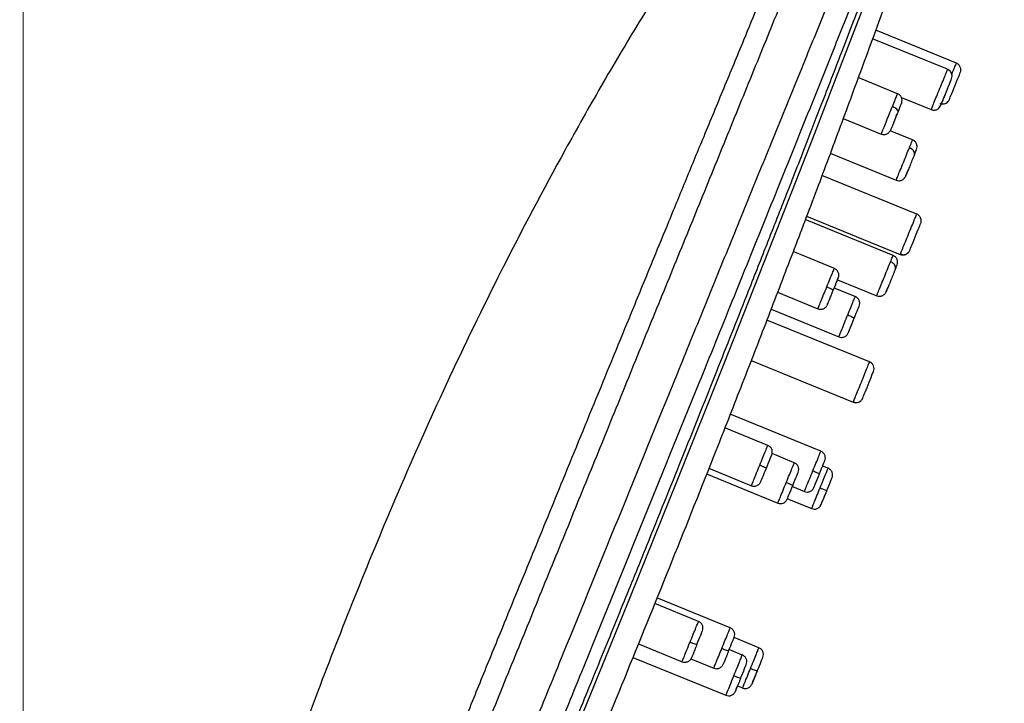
# Model space of a CAD drawing. Header units: millimetres. Extents: x 3500.5 to 3550.5, y 1627.6 to 1680.7.
# Tile 21 of 24: x 3530.7 to 3537.5, y 1657.2 to 1662. Entities that reach past the tile are written whole.
import ezdxf

# ---------------------------------------------------------------- set-up
doc = ezdxf.new("R2010")
doc.units = ezdxf.units.MM
doc.layers.add('cotas', color=253, linetype='Continuous', lineweight=5)
doc.styles.add('ARIAL', font='arial.ttf')
doc.dimstyles.new('RS (E1.10)', dxfattribs={"dimtxt": 1.5, "dimasz": 0.7, "dimexe": 0.5, "dimexo": 1, "dimgap": 1, "dimtad": 0, "dimtih": 1, "dimtoh": 1, "dimdec": 0, "dimlfac": 10, "dimtxsty": 'ARIAL', "dimcen": 0, "dimclrd": 256, "dimclre": 256, "dimclrt": 256, "dimadec": 0, "dimazin": 0, "dimtfac": 1, "dimtdec": 0, "dimtofl": 0, "dimtmove": 0, "dimatfit": 3, "dimfxl": 1, "dimlwd": -1, "dimlwe": -1, "dimarcsym": 0})

# ---------------------------------------------------------------- blocks, each defined once
blk = doc.blocks.new('*D16')
at = {"layer": 'cotas', "transparency": 16777216}
for p, q in [((3537.7391, 1664.1872), (3540.3783, 1664.1872)), ((3539.8783, 1663.4872), (3539.8783, 1654.2104)), ((3539.8783, 1641.4008), (3539.8783, 1650.6776)), ((3533.9165, 1640.7008), (3540.3783, 1640.7008))]:
    blk.add_line(p, q, dxfattribs=at)
for points in [[(3539.7616, 1663.4872), (3539.995, 1663.4872), (3539.8783, 1664.1872)], [(3539.7616, 1641.4008), (3539.995, 1641.4008), (3539.8783, 1640.7008)]]:
    blk.add_solid(points, dxfattribs=at)
at = {"layer": 'Defpoints', "color": 0, "transparency": 16777216}
for p in [(3536.7391, 1664.1872), (3532.9165, 1640.7008), (3539.8783, 1640.7008)]:
    blk.add_point(p, dxfattribs=at)
at = {"layer": 'cotas', "transparency": 16777216, "insert": (3539.8783, 1652.444), "char_height": 1.5, "attachment_point": 5, "style": 'ARIAL'}
blk.add_mtext('235', dxfattribs=at)
blk = doc.blocks.new('*D18')
at = {"layer": 'cotas', "transparency": 16777216}
for p, q in [((3530.6902, 1641.8329), (3530.6902, 1668.1831)), ((3537.2642, 1664.3099), (3537.2642, 1668.1831)), ((3531.3902, 1667.6831), (3532.2587, 1667.6831)), ((3536.5642, 1667.6831), (3536.4146, 1667.6831))]:
    blk.add_line(p, q, dxfattribs=at)
for points in [[(3531.3902, 1667.7997), (3531.3902, 1667.5664), (3530.6902, 1667.6831)], [(3536.5642, 1667.7997), (3536.5642, 1667.5664), (3537.2642, 1667.6831)]]:
    blk.add_solid(points, dxfattribs=at)
at = {"layer": 'Defpoints', "color": 0, "transparency": 16777216}
for p in [(3537.2642, 1667.6831), (3537.2642, 1663.3099), (3530.6902, 1640.8329)]:
    blk.add_point(p, dxfattribs=at)
at = {"layer": 'cotas', "transparency": 16777216, "insert": (3534.3366, 1667.6831), "char_height": 1.5, "attachment_point": 5, "style": 'ARIAL'}
blk.add_mtext('66', dxfattribs=at)

msp = doc.modelspace()

# ---------------------------------------------------------------- linework, layer by layer
at = {"color": 7, "linetype": 'Continuous', "lineweight": 25}
for p, q in [((3537.0666, 1661.6119), (3536.5491, 1661.8228)), ((3537.1265, 1661.6541), (3536.5705, 1661.8807)), ((3536.7215, 1661.4434), (3536.45, 1661.5541)), ((3536.7476, 1661.4179), (3536.9534, 1661.334)), ((3537.0632, 1661.3842), (3537.0689, 1661.3887)), ((3536.346, 1661.2725), (3536.6083, 1661.1656)), ((3536.8248, 1661.1249), (3536.6698, 1661.1881)), ((3536.2568, 1661.0325), (3536.7116, 1660.8471)), ((3536.8531, 1660.6137), (3536.1998, 1660.8799)), ((3536.0939, 1660.5991), (3536.7399, 1660.3359)), ((3536.6904, 1660.3284), (3536.0848, 1660.5752)), ((3536.2852, 1660.2388), (3536.0007, 1660.3547)), ((3536.7399, 1660.3359), (3536.742, 1660.3412)), ((3536.742, 1660.3412), (3536.7399, 1660.3359)), ((3536.741, 1660.3386), (3536.7542, 1660.3339)), ((3536.3073, 1660.1606), (3536.5772, 1660.0506)), ((3535.8933, 1660.0745), (3536.1719, 1659.961)), ((3536.429, 1660.0445), (3536.2841, 1660.1036)), ((3535.8483, 1659.9573), (3536.3158, 1659.7667)), ((3536.5283, 1659.5942), (3535.8198, 1659.883)), ((3535.7113, 1659.6032), (3536.4151, 1659.3164)), ((3536.4151, 1659.3164), (3536.4173, 1659.3217)), ((3536.4173, 1659.3217), (3536.4151, 1659.3164)), ((3536.4162, 1659.3191), (3536.4294, 1659.3145)), ((3536.4641, 1659.3236), (3536.4707, 1659.3288)), ((3536.1919, 1658.9782), (3535.5667, 1659.233)), ((3535.8262, 1659.0188), (3535.5299, 1659.1395)), ((3536.0088, 1658.8992), (3535.8553, 1658.9618)), ((3535.4196, 1658.8606), (3535.713, 1658.741)), ((3536.2419, 1658.8607), (3536.2042, 1658.8761)), ((3535.4041, 1658.8217), (3535.8955, 1658.6214)), ((3535.9955, 1658.7343), (3536.0786, 1658.7004)), ((3535.9616, 1658.651), (3536.1287, 1658.5829)), ((3536.1883, 1658.6017), (3536.1939, 1658.6103)), ((3535.5668, 1657.7609), (3535.0616, 1657.9668)), ((3535.348, 1657.8049), (3535.0459, 1657.928)), ((3535.7651, 1657.6239), (3535.5934, 1657.6939)), ((3534.9333, 1657.6499), (3535.2348, 1657.5271)), ((3535.6503, 1657.5736), (3535.5595, 1657.6107)), ((3534.8957, 1657.5572), (3535.5371, 1657.2958)), ((3535.2955, 1657.5476), (3535.4535, 1657.4831)), ((3535.6173, 1657.3602), (3535.6519, 1657.3461))]:
    msp.add_line(p, q, dxfattribs=at)
at = {"color": 8, "linetype": 'Continuous', "lineweight": 25}
msp.add_line((3537.0661, 1661.6105), (3537.0656, 1661.6094), dxfattribs=at)
at = {"color": 8, "linetype": 'Continuous', "lineweight": 25, "flags": 128}
msp.add_lwpolyline([(3537.2103, 1663.779), (3537.2036, 1663.7652), (3537.1919, 1663.737), (3537.173, 1663.6957), (3537.1422, 1663.6378), (3537.0954, 1663.5441), (3537.0594, 1663.4672), (3537.0155, 1663.3691), (3536.9633, 1663.2477), (3536.9028, 1663.1021), (3536.8342, 1662.9334), (3536.7587, 1662.7439), (3536.6775, 1662.5371), (3536.5916, 1662.3167), (3536.4474, 1661.9444), (3536.2977, 1661.5574), (3536.145, 1661.163), (3535.9903, 1660.7656), (3535.8332, 1660.3677), (3535.5178, 1659.5696), (3535.1984, 1658.7719), (3534.8762, 1657.975), (3534.5517, 1657.1795)], dxfattribs=at)
at = {"color": 7, "linetype": 'Continuous', "lineweight": 25}
for points, knots in [([(3536.6374, 1664.2028), (3536.4991, 1664.0586), (3536.2261, 1663.7739), (3535.8642, 1663.3157), (3535.5311, 1662.8565), (3535.2249, 1662.398), (3534.9408, 1661.9447), (3534.6762, 1661.4985), (3534.3553, 1660.9297), (3533.9948, 1660.2471), (3533.613, 1659.4595), (3533.2821, 1658.7178), (3532.9947, 1658.0249), (3532.7444, 1657.3852), (3532.5292, 1656.8116), (3532.3438, 1656.3039), (3532.1866, 1655.8587), (3532.0479, 1655.4484), (3531.9167, 1655.0411), (3531.8045, 1654.671), (3531.7071, 1654.3307), (3531.6256, 1654.0309), (3531.5443, 1653.7138), (3531.4639, 1653.3791), (3531.3854, 1653.027), (3531.3094, 1652.6572), (3531.2345, 1652.2563), (3531.1461, 1651.7281), (3531.0527, 1651.0626), (3530.9671, 1650.263), (3530.899, 1649.4169), (3530.8414, 1648.462), (3530.7942, 1647.393), (3530.7556, 1646.2054), (3530.7255, 1644.9546), (3530.7014, 1643.64), (3530.6816, 1642.2597), (3530.6715, 1641.3176), (3530.6664, 1640.8357)], [0, 0, 0, 0, 0.024256, 0.047877, 0.07084, 0.093159, 0.114825, 0.135817, 0.156158, 0.194147, 0.229565, 0.262444, 0.292788, 0.320669, 0.345881, 0.367191, 0.386323, 0.403224, 0.419799, 0.438297, 0.450199, 0.462781, 0.476036, 0.489954, 0.504596, 0.519855, 0.535803, 0.554126, 0.584907, 0.617412, 0.651784, 0.688009, 0.733595, 0.781759, 0.832332, 0.885559, 0.941467, 1, 1, 1, 1]), ([(3533.4436, 1656.4082), (3533.4531, 1656.4315), (3533.4761, 1656.4878), (3533.5222, 1656.6005), (3533.6051, 1656.8028), (3533.7204, 1657.0853), (3533.8587, 1657.425), (3534.0206, 1657.8214), (3534.206, 1658.2746), (3534.4261, 1658.8129), (3534.658, 1659.3789), (3534.8668, 1659.8875), (3535.0289, 1660.2816), (3535.1299, 1660.5271), (3535.2047, 1660.709), (3535.2852, 1660.9051), (3535.392, 1661.1635), (3535.5246, 1661.4838), (3535.6845, 1661.8707), (3535.8394, 1662.2452), (3535.9798, 1662.5843), (3536.0881, 1662.8459), (3536.1867, 1663.085), (3536.2786, 1663.309), (3536.3593, 1663.5061), (3536.4271, 1663.6735), (3536.4817, 1663.8101), (3536.5241, 1663.9171), (3536.5554, 1663.9981), (3536.5742, 1664.0478), (3536.5862, 1664.0793), (3536.5939, 1664.0995), (3536.5997, 1664.114), (3536.604, 1664.1247), (3536.6061, 1664.1297), (3536.6072, 1664.1322)], [0, 0, 0, 0, 0.0074, 0.017935, 0.035871, 0.07174, 0.107609, 0.143479, 0.197284, 0.251089, 0.313859, 0.376488, 0.412226, 0.438874, 0.45447, 0.470065, 0.501257, 0.536905, 0.572549, 0.62599, 0.659678, 0.688353, 0.719526, 0.750699, 0.781851, 0.813004, 0.84416, 0.875321, 0.906484, 0.937651, 0.95324, 0.968826, 0.984412, 0.992185, 1, 1, 1, 1]), ([(3533.584, 1656.3388), (3533.6164, 1656.4183), (3533.6812, 1656.5774), (3533.8111, 1656.8961), (3533.9738, 1657.2954), (3534.1693, 1657.775), (3534.3649, 1658.255), (3534.5605, 1658.735), (3534.7237, 1659.1354), (3534.8542, 1659.4556), (3534.9516, 1659.6944), (3535.0495, 1659.9348), (3535.1797, 1660.2542), (3535.3098, 1660.5736), (3535.4396, 1660.892), (3535.5692, 1661.21), (3535.7306, 1661.6061), (3535.9216, 1662.0748), (3536.1065, 1662.5284), (3536.2507, 1662.8821), (3536.3429, 1663.1084), (3536.3926, 1663.2304), (3536.4282, 1663.3178), (3536.4622, 1663.4011), (3536.5049, 1663.506), (3536.5536, 1663.6254), (3536.604, 1663.749), (3536.6463, 1663.8528), (3536.681, 1663.938), (3536.718, 1664.0288), (3536.743, 1664.0902), (3536.7605, 1664.1331), (3536.7676, 1664.1505), (3536.7709, 1664.1586)], [305.165741, 305.165741, 305.165741, 305.165741, 307.752527, 310.339313, 315.512885, 320.686457, 325.860029, 331.033601, 336.207173, 338.809744, 341.380745, 343.951745, 346.522746, 351.664747, 354.235747, 356.806747, 361.948748, 367.090749, 372.23275, 377.374751, 379.945751, 381.232042, 382.516752, 383.801461, 385.08617, 387.655589, 390.225008, 392.794426, 395.363845, 397.933264, 403.072101, 405.64152, 408.210938, 408.210938, 408.210938, 408.210938]), ([(3537.172, 1663.3058), (3537.1652, 1663.2963), (3537.148, 1663.2724), (3537.107, 1663.2067), (3537.0528, 1663.103), (3536.9926, 1662.9719), (3536.9321, 1662.8298), (3536.863, 1662.6583), (3536.7867, 1662.4611), (3536.7048, 1662.2436), (3536.5983, 1661.9569), (3536.4654, 1661.5954), (3536.3061, 1661.1639), (3536.1438, 1660.7279), (3535.9769, 1660.2921), (3535.8095, 1659.8552), (3535.64, 1659.4184), (3535.4254, 1658.8732), (3535.165, 1658.2199), (3534.8568, 1657.4595), (3534.5455, 1656.7009), (3534.2859, 1656.0714), (3534.0789, 1655.5706), (3533.9283, 1655.1994), (3533.7965, 1654.8686), (3533.7265, 1654.674), (3533.6974, 1654.5933)], [0, 0, 0, 0, 0.025273, 0.063209, 0.101144, 0.126453, 0.151765, 0.177077, 0.202391, 0.227704, 0.253019, 0.296367, 0.339714, 0.383042, 0.426353, 0.469656, 0.512959, 0.556255, 0.632014, 0.707774, 0.783542, 0.859319, 0.897224, 0.935152, 0.973088, 1, 1, 1, 1]), ([(3537.0937, 1661.5458), (3537.0959, 1661.5512), (3537.0973, 1661.5575), (3537.0974, 1661.5706), (3537.0961, 1661.5775), (3537.0907, 1661.5901), (3537.0866, 1661.5959), (3537.0771, 1661.605), (3537.0716, 1661.6084), (3537.0661, 1661.6106)], [0, 0, 0, 0, 0.25, 0.25, 0.5, 0.5, 0.75, 0.75, 1, 1, 1, 1]), ([(3537.0937, 1661.5458), (3537.0956, 1661.5518), (3537.0984, 1661.5609), (3537.0974, 1661.5739), (3537.0947, 1661.5839), (3537.0898, 1661.5932), (3537.0832, 1661.6013), (3537.0754, 1661.6077), (3537.0695, 1661.6105), (3537.0667, 1661.6119)], [0, 0, 0, 0, 0.25036, 0.379515, 0.507252, 0.634053, 0.759712, 0.882562, 1, 1, 1, 1]), ([(3537.154, 1661.589), (3537.1562, 1661.5944), (3537.1576, 1661.6007), (3537.1578, 1661.614), (3537.1565, 1661.6209), (3537.1511, 1661.6336), (3537.1471, 1661.6394), (3537.1375, 1661.6486), (3537.132, 1661.652), (3537.1266, 1661.6542)], [0, 0, 0, 0, 0.25, 0.25, 0.5, 0.5, 0.75, 0.75, 1, 1, 1, 1]), ([(3536.954, 1661.3354), (3536.9529, 1661.3329), (3536.9534, 1661.3339), (3536.9571, 1661.343), (3536.9604, 1661.3511), (3536.9693, 1661.373), (3536.9749, 1661.3868), (3536.9877, 1661.4181), (3536.9948, 1661.4356), (3537.0095, 1661.4716), (3537.017, 1661.4901), (3537.0314, 1661.5253), (3537.0382, 1661.542), (3537.05, 1661.5711), (3537.0551, 1661.5834), (3537.0626, 1661.6019), (3537.0651, 1661.608), (3537.0661, 1661.6105)], [0, 0, 0, 0, 0.125, 0.125, 0.25, 0.25, 0.375, 0.375, 0.5, 0.5, 0.625, 0.625, 0.75, 0.75, 0.875, 0.875, 1, 1, 1, 1]), ([(3536.9534, 1661.334), (3536.956, 1661.3331), (3536.9615, 1661.3312), (3536.9704, 1661.3301), (3536.9799, 1661.3306), (3536.9893, 1661.333), (3536.9979, 1661.3372), (3537.0079, 1661.3449), (3537.0264, 1661.3717), (3537.0327, 1661.3969), (3537.0493, 1661.4367), (3537.0582, 1661.4586), (3537.0668, 1661.4796), (3537.0733, 1661.4957), (3537.0764, 1661.5034), (3537.0773, 1661.5056)], [0, 0, 0, 0, 0.031049, 0.063586, 0.097867, 0.135062, 0.175249, 0.217183, 0.301042, 0.627685, 0.71437, 0.799591, 0.883877, 0.967545, 1, 1, 1, 1]), ([(3536.7465, 1661.3722), (3536.7486, 1661.3782), (3536.7528, 1661.3905), (3536.752, 1661.4079), (3536.7467, 1661.4214), (3536.7402, 1661.4306), (3536.7318, 1661.4384), (3536.7249, 1661.4417), (3536.7215, 1661.4434)], [0, 0, 0, 0, 0.245184, 0.497595, 0.626097, 0.753849, 0.878998, 1, 1, 1, 1]), ([(3536.7247, 1661.3188), (3536.7255, 1661.3207), (3536.7254, 1661.3232), (3536.7225, 1661.3292), (3536.7198, 1661.3326), (3536.7121, 1661.3395), (3536.7071, 1661.343), (3536.6964, 1661.3492), (3536.6906, 1661.352), (3536.6852, 1661.3542)], [0, 0, 0, 0, 0.25, 0.25, 0.5, 0.5, 0.75, 0.75, 1, 1, 1, 1]), ([(3537.0133, 1661.3763), (3537.0188, 1661.3741), (3537.0251, 1661.3727), (3537.0383, 1661.3725), (3537.0452, 1661.3738), (3537.058, 1661.3792), (3537.0637, 1661.3832), (3537.0729, 1661.3928), (3537.0763, 1661.3983), (3537.0785, 1661.4037)], [0, 0, 0, 0, 0.25, 0.25, 0.5, 0.5, 0.75, 0.75, 1, 1, 1, 1]), ([(3537.0144, 1661.379), (3537.0188, 1661.3771), (3537.0276, 1661.3733), (3537.0426, 1661.3735), (3537.0573, 1661.3782), (3537.0651, 1661.3852), (3537.0689, 1661.3887)], [0, 0, 0, 0, 0.23993, 0.493113, 0.750137, 1, 1, 1, 1]), ([(3536.7247, 1661.3188), (3536.7236, 1661.3159), (3536.7213, 1661.3103), (3536.7176, 1661.3014), (3536.714, 1661.2923), (3536.709, 1661.2801), (3536.7028, 1661.265), (3536.6957, 1661.2477), (3536.6893, 1661.2318), (3536.6837, 1661.2181), (3536.679, 1661.2066), (3536.677, 1661.2016), (3536.676, 1661.1991)], [0, 0, 0, 0, 0.062107, 0.124101, 0.1866, 0.250203, 0.37593, 0.500106, 0.623972, 0.750068, 0.875817, 1, 1, 1, 1]), ([(3536.6977, 1661.2525), (3536.7026, 1661.2645), (3536.7093, 1661.2808), (3536.7158, 1661.2969), (3536.7176, 1661.3013)], [0, 0, 0, 0, 0.728126, 1, 1, 1, 1]), ([(3536.6083, 1661.1657), (3536.6119, 1661.1645), (3536.6192, 1661.1621), (3536.6307, 1661.1617), (3536.6417, 1661.1638), (3536.6549, 1661.1698), (3536.6677, 1661.1816), (3536.6732, 1661.1933), (3536.676, 1661.1991)], [0, 0, 0, 0, 0.121049, 0.246237, 0.374012, 0.502516, 0.754881, 1, 1, 1, 1]), ([(3536.8375, 1661.0237), (3536.8389, 1661.027), (3536.8394, 1661.031), (3536.8377, 1661.0398), (3536.8355, 1661.0446), (3536.8287, 1661.0538), (3536.8241, 1661.0582), (3536.8138, 1661.0656), (3536.8082, 1661.0686), (3536.8028, 1661.0708)], [0, 0, 0, 0, 0.25, 0.25, 0.5, 0.5, 0.75, 0.75, 1, 1, 1, 1]), ([(3536.852, 1661.059), (3536.8537, 1661.0652), (3536.8565, 1661.0747), (3536.8552, 1661.088), (3536.8523, 1661.098), (3536.8473, 1661.1071), (3536.8389, 1661.1174), (3536.8304, 1661.122), (3536.8248, 1661.125)], [0, 0, 0, 0, 0.238114, 0.366471, 0.497763, 0.629343, 0.758558, 1, 1, 1, 1]), ([(3536.8375, 1661.0237), (3536.8365, 1661.0212), (3536.8346, 1661.0163), (3536.8313, 1661.0084), (3536.8279, 1661), (3536.8232, 1660.9884), (3536.817, 1660.9733), (3536.8096, 1660.9551), (3536.8024, 1660.9374), (3536.7956, 1660.9207), (3536.7895, 1660.9057), (3536.7844, 1660.8932), (3536.7805, 1660.8836), (3536.7779, 1660.8773), (3536.7765, 1660.874), (3536.7769, 1660.8748), (3536.7771, 1660.8753)], [0, 0, 0, 0, 0.041411, 0.082747, 0.12442, 0.166829, 0.25066, 0.333458, 0.416048, 0.500126, 0.583972, 0.666774, 0.749322, 0.833356, 0.917162, 1, 1, 1, 1]), ([(3536.7116, 1660.8471), (3536.7177, 1660.8453), (3536.727, 1660.8426), (3536.7402, 1660.8441), (3536.7501, 1660.8472), (3536.7591, 1660.8523), (3536.7694, 1660.8609), (3536.774, 1660.8696), (3536.7771, 1660.8753)], [0, 0, 0, 0, 0.241449, 0.37067, 0.502252, 0.633543, 0.761897, 1, 1, 1, 1]), ([(3536.8806, 1660.5486), (3536.8828, 1660.554), (3536.8842, 1660.5603), (3536.8843, 1660.5736), (3536.883, 1660.5805), (3536.8777, 1660.5932), (3536.8736, 1660.599), (3536.8641, 1660.6082), (3536.8586, 1660.6115), (3536.8531, 1660.6138)], [0, 0, 0, 0, 0.25, 0.25, 0.5, 0.5, 0.75, 0.75, 1, 1, 1, 1]), ([(3536.7179, 1660.2632), (3536.7196, 1660.2693), (3536.7223, 1660.2787), (3536.721, 1660.2918), (3536.718, 1660.3017), (3536.713, 1660.3107), (3536.7046, 1660.3209), (3536.6961, 1660.3255), (3536.6905, 1660.3285)], [0, 0, 0, 0, 0.239455, 0.368354, 0.499983, 0.63161, 0.760507, 1, 1, 1, 1]), ([(3536.7399, 1660.3359), (3536.7453, 1660.3337), (3536.7516, 1660.3322), (3536.7649, 1660.3321), (3536.7718, 1660.3334), (3536.7845, 1660.3388), (3536.7903, 1660.3428), (3536.7994, 1660.3524), (3536.8028, 1660.3579), (3536.8051, 1660.3633)], [0, 0, 0, 0, 0.25, 0.25, 0.5, 0.5, 0.75, 0.75, 1, 1, 1, 1]), ([(3536.741, 1660.3386), (3536.7453, 1660.3367), (3536.7542, 1660.3329), (3536.7692, 1660.333), (3536.7839, 1660.3378), (3536.7917, 1660.3448), (3536.7955, 1660.3483)], [0, 0, 0, 0, 0.23993, 0.493113, 0.750137, 1, 1, 1, 1]), ([(3536.7061, 1660.2342), (3536.7076, 1660.2379), (3536.7082, 1660.2424), (3536.7069, 1660.2521), (3536.7049, 1660.2573), (3536.6984, 1660.2672), (3536.6939, 1660.2718), (3536.6838, 1660.2796), (3536.6782, 1660.2826), (3536.6727, 1660.2849)], [0, 0, 0, 0, 0.25, 0.25, 0.5, 0.5, 0.75, 0.75, 1, 1, 1, 1]), ([(3536.3125, 1660.1733), (3536.3142, 1660.1794), (3536.317, 1660.1889), (3536.3156, 1660.2021), (3536.3127, 1660.212), (3536.3077, 1660.221), (3536.2993, 1660.2313), (3536.2907, 1660.2359), (3536.2852, 1660.2388)], [0, 0, 0, 0, 0.238888, 0.367557, 0.499042, 0.630649, 0.75968, 1, 1, 1, 1]), ([(3536.7061, 1660.2342), (3536.7051, 1660.2319), (3536.7033, 1660.2275), (3536.7003, 1660.22), (3536.697, 1660.212), (3536.6925, 1660.2008), (3536.6865, 1660.1861), (3536.679, 1660.1679), (3536.6717, 1660.1498), (3536.6646, 1660.1325), (3536.6581, 1660.1165), (3536.6525, 1660.1028), (3536.648, 1660.0916), (3536.6447, 1660.0836), (3536.6426, 1660.0785), (3536.6425, 1660.0782), (3536.6424, 1660.078)], [0, 0, 0, 0, 0.041411, 0.082747, 0.12442, 0.166829, 0.25066, 0.333458, 0.416048, 0.500126, 0.583972, 0.666774, 0.749322, 0.833356, 0.917162, 1, 1, 1, 1]), ([(3536.2334, 1660.1118), (3536.2389, 1660.1096), (3536.2447, 1660.1071), (3536.2559, 1660.102), (3536.2613, 1660.0995), (3536.27, 1660.0951), (3536.2734, 1660.0931), (3536.2775, 1660.0903), (3536.2783, 1660.0894), (3536.2781, 1660.0889)], [0, 0, 0, 0, 0.25, 0.25, 0.5, 0.5, 0.75, 0.75, 1, 1, 1, 1]), ([(3536.5772, 1660.0505), (3536.5833, 1660.0487), (3536.5926, 1660.046), (3536.6058, 1660.0474), (3536.6156, 1660.0504), (3536.6246, 1660.0554), (3536.6348, 1660.0638), (3536.6394, 1660.0724), (3536.6424, 1660.078)], [0, 0, 0, 0, 0.239501, 0.368401, 0.50003, 0.631658, 0.760553, 1, 1, 1, 1]), ([(3536.1719, 1659.9609), (3536.178, 1659.9592), (3536.1873, 1659.9565), (3536.2005, 1659.9579), (3536.2104, 1659.9609), (3536.2194, 1659.9659), (3536.2296, 1659.9744), (3536.2342, 1659.9831), (3536.2372, 1659.9887)], [0, 0, 0, 0, 0.240316, 0.369347, 0.500953, 0.632439, 0.761109, 1, 1, 1, 1]), ([(3536.4563, 1659.9791), (3536.4581, 1659.9852), (3536.4608, 1659.9946), (3536.4595, 1660.0078), (3536.4565, 1660.0177), (3536.4516, 1660.0268), (3536.4432, 1660.037), (3536.4346, 1660.0416), (3536.429, 1660.0446)], [0, 0, 0, 0, 0.238832, 0.367478, 0.49895, 0.630554, 0.759599, 1, 1, 1, 1]), ([(3536.3775, 1659.9181), (3536.3829, 1659.9159), (3536.3888, 1659.9134), (3536.4, 1659.9083), (3536.4054, 1659.9058), (3536.4141, 1659.9013), (3536.4174, 1659.8993), (3536.4215, 1659.8965), (3536.4223, 1659.8955), (3536.4221, 1659.8951)], [0, 0, 0, 0, 0.25, 0.25, 0.5, 0.5, 0.75, 0.75, 1, 1, 1, 1]), ([(3536.3158, 1659.7667), (3536.3218, 1659.7649), (3536.3312, 1659.7622), (3536.3443, 1659.7637), (3536.3542, 1659.7667), (3536.3632, 1659.7717), (3536.3734, 1659.7802), (3536.3781, 1659.7889), (3536.3811, 1659.7945)], [0, 0, 0, 0, 0.240397, 0.369441, 0.501045, 0.632518, 0.761165, 1, 1, 1, 1]), ([(3536.5558, 1659.5291), (3536.558, 1659.5345), (3536.5594, 1659.5408), (3536.5595, 1659.5541), (3536.5582, 1659.561), (3536.5529, 1659.5737), (3536.5488, 1659.5795), (3536.5393, 1659.5887), (3536.5338, 1659.5921), (3536.5284, 1659.5943)], [0, 0, 0, 0, 0.25, 0.25, 0.5, 0.5, 0.75, 0.75, 1, 1, 1, 1]), ([(3536.4151, 1659.3164), (3536.4206, 1659.3142), (3536.4268, 1659.3128), (3536.4401, 1659.3126), (3536.447, 1659.3139), (3536.4597, 1659.3193), (3536.4655, 1659.3233), (3536.4747, 1659.3329), (3536.478, 1659.3384), (3536.4803, 1659.3438)], [0, 0, 0, 0, 0.25, 0.25, 0.5, 0.5, 0.75, 0.75, 1, 1, 1, 1]), ([(3536.4162, 1659.3191), (3536.4205, 1659.3172), (3536.4294, 1659.3134), (3536.4444, 1659.3136), (3536.4591, 1659.3183), (3536.4669, 1659.3253), (3536.4707, 1659.3288)], [0, 0, 0, 0, 0.23993, 0.493113, 0.750137, 1, 1, 1, 1]), ([(3535.8537, 1658.9537), (3535.8554, 1658.9597), (3535.8581, 1658.9691), (3535.8568, 1658.9822), (3535.8538, 1658.9921), (3535.8488, 1659.0011), (3535.8404, 1659.0113), (3535.8318, 1659.0159), (3535.8263, 1659.0189)], [0, 0, 0, 0, 0.23949, 0.368403, 0.500042, 0.631671, 0.760561, 1, 1, 1, 1]), ([(3536.2193, 1658.913), (3536.2211, 1658.9191), (3536.2238, 1658.9285), (3536.2224, 1658.9416), (3536.2194, 1658.9515), (3536.2145, 1658.9605), (3536.206, 1658.9707), (3536.1975, 1658.9753), (3536.1919, 1658.9783)], [0, 0, 0, 0, 0.239447, 0.368342, 0.499969, 0.631597, 0.760497, 1, 1, 1, 1]), ([(3536.0362, 1658.8341), (3536.038, 1658.8402), (3536.0407, 1658.8495), (3536.0393, 1658.8627), (3536.0363, 1658.8725), (3536.0314, 1658.8815), (3536.0229, 1658.8917), (3536.0144, 1658.8963), (3536.0088, 1658.8993)], [0, 0, 0, 0, 0.239489, 0.368401, 0.500039, 0.631668, 0.760558, 1, 1, 1, 1]), ([(3535.7707, 1658.8826), (3535.7762, 1658.8804), (3535.7821, 1658.878), (3535.7934, 1658.8733), (3535.7989, 1658.871), (3535.8078, 1658.8671), (3535.8113, 1658.8655), (3535.8158, 1658.8635), (3535.8167, 1658.863), (3535.8167, 1658.8628)], [0, 0, 0, 0, 0.25, 0.25, 0.5, 0.5, 0.75, 0.75, 1, 1, 1, 1]), ([(3536.1369, 1658.8434), (3536.1424, 1658.8412), (3536.1483, 1658.8388), (3536.1596, 1658.834), (3536.165, 1658.8317), (3536.174, 1658.8277), (3536.1774, 1658.8261), (3536.1818, 1658.8239), (3536.1827, 1658.8233), (3536.1827, 1658.8232)], [0, 0, 0, 0, 0.25, 0.25, 0.5, 0.5, 0.75, 0.75, 1, 1, 1, 1]), ([(3536.2694, 1658.7955), (3536.2711, 1658.8016), (3536.2738, 1658.811), (3536.2725, 1658.8241), (3536.2695, 1658.834), (3536.2645, 1658.843), (3536.2561, 1658.8532), (3536.2475, 1658.8578), (3536.242, 1658.8608)], [0, 0, 0, 0, 0.239459, 0.368359, 0.49999, 0.631618, 0.760515, 1, 1, 1, 1]), ([(3535.713, 1658.7409), (3535.719, 1658.7391), (3535.7284, 1658.7364), (3535.7415, 1658.7378), (3535.7514, 1658.7408), (3535.7604, 1658.7458), (3535.7706, 1658.7542), (3535.7752, 1658.7628), (3535.7782, 1658.7684)], [0, 0, 0, 0, 0.239439, 0.368328, 0.499957, 0.631596, 0.760509, 1, 1, 1, 1]), ([(3535.9533, 1658.7631), (3535.9587, 1658.7609), (3535.9646, 1658.7585), (3535.976, 1658.7537), (3535.9814, 1658.7514), (3535.9904, 1658.7476), (3535.9939, 1658.746), (3535.9983, 1658.7439), (3535.9993, 1658.7434), (3535.9992, 1658.7433)], [0, 0, 0, 0, 0.25, 0.25, 0.5, 0.5, 0.75, 0.75, 1, 1, 1, 1]), ([(3536.0786, 1658.7003), (3536.0847, 1658.6985), (3536.094, 1658.6958), (3536.1072, 1658.6972), (3536.117, 1658.7002), (3536.126, 1658.7052), (3536.1362, 1658.7136), (3536.1408, 1658.7222), (3536.1438, 1658.7278)], [0, 0, 0, 0, 0.239502, 0.368402, 0.50003, 0.631657, 0.760552, 1, 1, 1, 1]), ([(3536.1869, 1658.7256), (3536.1923, 1658.7234), (3536.1982, 1658.7209), (3536.2095, 1658.7162), (3536.215, 1658.7138), (3536.2239, 1658.7099), (3536.2274, 1658.7083), (3536.2318, 1658.7062), (3536.2327, 1658.7056), (3536.2326, 1658.7054)], [0, 0, 0, 0, 0.25, 0.25, 0.5, 0.5, 0.75, 0.75, 1, 1, 1, 1]), ([(3535.8955, 1658.6213), (3535.9016, 1658.6196), (3535.9109, 1658.6169), (3535.9241, 1658.6183), (3535.9339, 1658.6212), (3535.9429, 1658.6262), (3535.9531, 1658.6346), (3535.9577, 1658.6432), (3535.9607, 1658.6488)], [0, 0, 0, 0, 0.239441, 0.368331, 0.49996, 0.631599, 0.760511, 1, 1, 1, 1]), ([(3536.1287, 1658.5828), (3536.1347, 1658.581), (3536.1441, 1658.5783), (3536.1572, 1658.5797), (3536.1671, 1658.5827), (3536.1761, 1658.5877), (3536.1863, 1658.5961), (3536.1909, 1658.6047), (3536.1939, 1658.6103)], [0, 0, 0, 0, 0.239484, 0.368381, 0.500009, 0.63164, 0.76054, 1, 1, 1, 1]), ([(3535.3754, 1657.7398), (3535.3772, 1657.7458), (3535.3799, 1657.7552), (3535.3785, 1657.7683), (3535.3756, 1657.7782), (3535.3706, 1657.7872), (3535.3622, 1657.7974), (3535.3536, 1657.802), (3535.348, 1657.805)], [0, 0, 0, 0, 0.239491, 0.368403, 0.500042, 0.631672, 0.760561, 1, 1, 1, 1]), ([(3535.5942, 1657.6958), (3535.596, 1657.7019), (3535.5987, 1657.7112), (3535.5973, 1657.7244), (3535.5943, 1657.7343), (3535.5894, 1657.7433), (3535.5809, 1657.7534), (3535.5724, 1657.758), (3535.5668, 1657.761)], [0, 0, 0, 0, 0.239489, 0.368401, 0.500039, 0.631669, 0.760558, 1, 1, 1, 1]), ([(3535.2903, 1657.6632), (3535.2957, 1657.661), (3535.3016, 1657.6586), (3535.3131, 1657.6541), (3535.3186, 1657.6519), (3535.3277, 1657.6484), (3535.3312, 1657.6471), (3535.3359, 1657.6455), (3535.3369, 1657.6452), (3535.3369, 1657.6453)], [0, 0, 0, 0, 0.25, 0.25, 0.5, 0.5, 0.75, 0.75, 1, 1, 1, 1]), ([(3535.3369, 1657.6453), (3535.3357, 1657.6423), (3535.3333, 1657.6363), (3535.3296, 1657.6273), (3535.326, 1657.6185), (3535.3214, 1657.6071), (3535.3159, 1657.5938), (3535.3103, 1657.5799), (3535.3057, 1657.5686), (3535.3024, 1657.5604), (3535.3002, 1657.5552), (3535.3, 1657.5547), (3535.2999, 1657.5545)], [0, 0, 0, 0, 0.062107, 0.124101, 0.1866, 0.250203, 0.37593, 0.500106, 0.623972, 0.750068, 0.875817, 1, 1, 1, 1]), ([(3535.509, 1657.6192), (3535.5145, 1657.617), (3535.5204, 1657.6146), (3535.5318, 1657.6101), (3535.5373, 1657.6079), (3535.5464, 1657.6044), (3535.55, 1657.6031), (3535.5546, 1657.6015), (3535.5556, 1657.6012), (3535.5557, 1657.6013)], [0, 0, 0, 0, 0.25, 0.25, 0.5, 0.5, 0.75, 0.75, 1, 1, 1, 1]), ([(3535.7925, 1657.5588), (3535.7943, 1657.5649), (3535.797, 1657.5742), (3535.7956, 1657.5874), (3535.7927, 1657.5972), (3535.7877, 1657.6063), (3535.7792, 1657.6164), (3535.7707, 1657.621), (3535.7651, 1657.624)], [0, 0, 0, 0, 0.23946, 0.36836, 0.499991, 0.631619, 0.760515, 1, 1, 1, 1]), ([(3535.2347, 1657.527), (3535.2408, 1657.5252), (3535.2502, 1657.5225), (3535.2633, 1657.5239), (3535.2732, 1657.5269), (3535.2822, 1657.5319), (3535.2923, 1657.5403), (3535.2969, 1657.5489), (3535.2999, 1657.5545)], [0, 0, 0, 0, 0.23944, 0.368329, 0.499959, 0.631597, 0.76051, 1, 1, 1, 1]), ([(3535.5557, 1657.6013), (3535.5545, 1657.5983), (3535.552, 1657.5923), (3535.5484, 1657.5834), (3535.5448, 1657.5746), (3535.5401, 1657.5632), (3535.5347, 1657.5498), (3535.529, 1657.5359), (3535.5244, 1657.5246), (3535.5211, 1657.5165), (3535.519, 1657.5112), (3535.5188, 1657.5107), (3535.5187, 1657.5105)], [0, 0, 0, 0, 0.062107, 0.124101, 0.1866, 0.250203, 0.37593, 0.500106, 0.623972, 0.750068, 0.875817, 1, 1, 1, 1]), ([(3535.6778, 1657.5085), (3535.6795, 1657.5146), (3535.6823, 1657.5239), (3535.6809, 1657.5371), (3535.6779, 1657.5469), (3535.673, 1657.556), (3535.6645, 1657.5661), (3535.656, 1657.5707), (3535.6504, 1657.5737)], [0, 0, 0, 0, 0.239447, 0.368342, 0.49997, 0.631598, 0.760497, 1, 1, 1, 1]), ([(3535.4535, 1657.483), (3535.4596, 1657.4813), (3535.4689, 1657.4786), (3535.4821, 1657.48), (3535.4919, 1657.4829), (3535.5009, 1657.4879), (3535.5111, 1657.4964), (3535.5157, 1657.5049), (3535.5187, 1657.5105)], [0, 0, 0, 0, 0.239442, 0.368332, 0.499962, 0.6316, 0.760512, 1, 1, 1, 1]), ([(3535.7069, 1657.4812), (3535.7124, 1657.479), (3535.7183, 1657.4766), (3535.7297, 1657.4721), (3535.7352, 1657.47), (3535.7444, 1657.4665), (3535.748, 1657.4653), (3535.7526, 1657.4637), (3535.7537, 1657.4635), (3535.7537, 1657.4636)], [0, 0, 0, 0, 0.25, 0.25, 0.5, 0.5, 0.75, 0.75, 1, 1, 1, 1]), ([(3535.592, 1657.4306), (3535.5975, 1657.4284), (3535.6034, 1657.426), (3535.6149, 1657.4215), (3535.6204, 1657.4194), (3535.6295, 1657.4159), (3535.6331, 1657.4147), (3535.6378, 1657.4132), (3535.6388, 1657.4129), (3535.6389, 1657.4131)], [0, 0, 0, 0, 0.25, 0.25, 0.5, 0.5, 0.75, 0.75, 1, 1, 1, 1]), ([(3535.6389, 1657.4131), (3535.6377, 1657.4101), (3535.6352, 1657.4041), (3535.6316, 1657.3952), (3535.628, 1657.3864), (3535.6234, 1657.3751), (3535.618, 1657.3617), (3535.6124, 1657.348), (3535.6078, 1657.3369), (3535.6046, 1657.3289), (3535.6025, 1657.3238), (3535.6024, 1657.3234), (3535.6023, 1657.3233)], [0, 0, 0, 0, 0.062107, 0.124101, 0.1866, 0.250203, 0.37593, 0.500106, 0.623972, 0.750068, 0.875817, 1, 1, 1, 1]), ([(3535.7537, 1657.4636), (3535.7525, 1657.4606), (3535.7501, 1657.4546), (3535.7464, 1657.4457), (3535.7428, 1657.4369), (3535.7382, 1657.4256), (3535.7328, 1657.4122), (3535.7272, 1657.3985), (3535.7226, 1657.3873), (3535.7193, 1657.3792), (3535.7172, 1657.3741), (3535.7171, 1657.3737), (3535.717, 1657.3735)], [0, 0, 0, 0, 0.062107, 0.124101, 0.1866, 0.250203, 0.37593, 0.500106, 0.623972, 0.750068, 0.875817, 1, 1, 1, 1]), ([(3535.6023, 1657.3233), (3535.6031, 1657.3252), (3535.6046, 1657.329), (3535.6109, 1657.3444), (3535.6163, 1657.3575), (3535.6173, 1657.3602)], [0, 0, 0, 0, 0.443158, 0.88649, 1, 1, 1, 1]), ([(3535.6518, 1657.346), (3535.6579, 1657.3443), (3535.6672, 1657.3416), (3535.6804, 1657.343), (3535.6902, 1657.3459), (3535.6992, 1657.3509), (3535.7094, 1657.3594), (3535.714, 1657.368), (3535.717, 1657.3735)], [0, 0, 0, 0, 0.239486, 0.368382, 0.500011, 0.631641, 0.760541, 1, 1, 1, 1]), ([(3535.5371, 1657.2958), (3535.5432, 1657.294), (3535.5525, 1657.2913), (3535.5657, 1657.2927), (3535.5755, 1657.2956), (3535.5845, 1657.3006), (3535.5947, 1657.3091), (3535.5993, 1657.3177), (3535.6023, 1657.3233)], [0, 0, 0, 0, 0.239504, 0.368403, 0.500031, 0.631659, 0.760553, 1, 1, 1, 1])]:
    msp.add_open_spline(points, degree=3, knots=knots, dxfattribs=at)
at = {"color": 8, "linetype": 'Continuous', "lineweight": 25}
for points, knots in [([(3532.2261, 1651.4389), (3532.2426, 1651.5392), (3532.2756, 1651.7399), (3532.3379, 1652.0361), (3532.4049, 1652.3252), (3532.4741, 1652.5992), (3532.5401, 1652.8432), (3532.5981, 1653.0422), (3532.6484, 1653.2013), (3532.7017, 1653.3556), (3532.7652, 1653.5246), (3532.8506, 1653.7404), (3532.9473, 1653.9797), (3533.0481, 1654.2276), (3533.1468, 1654.47), (3533.2515, 1654.7267), (3533.3782, 1655.0376), (3533.5277, 1655.4044), (3533.6985, 1655.8237), (3533.8705, 1656.2456), (3534.0425, 1656.6677), (3534.2151, 1657.0911), (3534.466, 1657.7067), (3534.7953, 1658.5149), (3535.1292, 1659.334), (3535.3891, 1659.9718), (3535.5751, 1660.4283), (3535.7607, 1660.8837), (3535.9458, 1661.3377), (3536.1188, 1661.7623), (3536.2782, 1662.1534), (3536.4223, 1662.5069), (3536.5465, 1662.8117), (3536.6501, 1663.0658), (3536.7343, 1663.2726), (3536.8081, 1663.4535), (3536.8773, 1663.6235), (3536.9371, 1663.7701), (3536.9835, 1663.884), (3537.0199, 1663.9734), (3537.0445, 1664.0337), (3537.0647, 1664.0833), (3537.0745, 1664.1072), (3537.0718, 1664.1007), (3537.0715, 1664.1)], [0, 0, 0, 0, 0.016861, 0.033719, 0.050572, 0.067412, 0.084242, 0.101156, 0.118152, 0.135158, 0.157832, 0.180494, 0.203147, 0.220144, 0.237143, 0.254143, 0.271147, 0.296532, 0.321909, 0.347122, 0.372339, 0.397557, 0.422775, 0.482215, 0.541647, 0.568823, 0.596018, 0.623216, 0.650411, 0.677601, 0.700259, 0.722911, 0.745557, 0.762547, 0.779538, 0.796536, 0.813534, 0.836192, 0.858857, 0.881526, 0.915536, 0.949549, 0.994897, 1, 1, 1, 1]), ([(3532.4193, 1651.4235), (3532.4359, 1651.5237), (3532.4689, 1651.7241), (3532.5319, 1652.0192), (3532.5988, 1652.3072), (3532.6686, 1652.5779), (3532.7343, 1652.8171), (3532.7915, 1653.0114), (3532.8406, 1653.1706), (3532.8917, 1653.3292), (3532.9512, 1653.5034), (3533.0303, 1653.722), (3533.1214, 1653.9603), (3533.2181, 1654.2054), (3533.3137, 1654.4442), (3533.4158, 1654.6968), (3533.5506, 1655.0284), (3533.7204, 1655.4446), (3533.9245, 1655.9432), (3534.1301, 1656.4463), (3534.3366, 1656.9517), (3534.6099, 1657.6209), (3534.9491, 1658.4543), (3535.2954, 1659.3063), (3535.5814, 1660.0134), (3535.8081, 1660.5748), (3536.0342, 1661.1339), (3536.2317, 1661.6276), (3536.4009, 1662.0491), (3536.5406, 1662.3977), (3536.6614, 1662.6983), (3536.7621, 1662.9486), (3536.8448, 1663.1518), (3536.9173, 1663.3291), (3536.9859, 1663.4948), (3537.0462, 1663.637), (3537.0941, 1663.747), (3537.1335, 1663.8335), (3537.1589, 1663.8922), (3537.1746, 1663.9395), (3537.1843, 1663.9627), (3537.1817, 1663.9562), (3537.1814, 1663.9555)], [0, 0, 0, 0, 0.017049, 0.034095, 0.051135, 0.068162, 0.085185, 0.102134, 0.119034, 0.135939, 0.158478, 0.181005, 0.203526, 0.220421, 0.237319, 0.254219, 0.271119, 0.301399, 0.331778, 0.36229, 0.392802, 0.423315, 0.483249, 0.543192, 0.577045, 0.610871, 0.644698, 0.678514, 0.70106, 0.7236, 0.746134, 0.763039, 0.779941, 0.796836, 0.813732, 0.836254, 0.858784, 0.881317, 0.915123, 0.948931, 0.994008, 1, 1, 1, 1]), ([(3533.1582, 1653.6246), (3533.1593, 1653.6328), (3533.1614, 1653.6493), (3533.1656, 1653.6752), (3533.1705, 1653.7022), (3533.1762, 1653.7306), (3533.1828, 1653.7603), (3533.1903, 1653.7914), (3533.1986, 1653.824), (3533.2079, 1653.858), (3533.2278, 1653.9276), (3533.2645, 1654.0436), (3533.3383, 1654.2563), (3533.4551, 1654.5654), (3533.6061, 1654.945), (3533.7785, 1655.3679), (3533.9214, 1655.7154), (3534.0439, 1656.0112), (3534.1304, 1656.2208), (3534.2168, 1656.4307), (3534.303, 1656.6409), (3534.3896, 1656.8513), (3534.5049, 1657.1321), (3534.6508, 1657.4886), (3534.8228, 1657.9107), (3535.0186, 1658.3936), (3535.2303, 1658.9188), (3535.456, 1659.4831), (3535.6445, 1659.959), (3535.7742, 1660.2889), (3535.8519, 1660.4862), (3535.9013, 1660.611), (3535.9512, 1660.7376), (3536.0096, 1660.8867), (3536.0892, 1661.0918), (3536.1979, 1661.3728), (3536.3126, 1661.6699), (3536.4108, 1661.9243), (3536.4901, 1662.1296), (3536.5618, 1662.3148), (3536.6201, 1662.4647), (3536.66, 1662.5668), (3536.6849, 1662.6306), (3536.7009, 1662.6713), (3536.7087, 1662.6912)], [0, 0, 0, 0, 0.00452, 0.009156, 0.013907, 0.018771, 0.023745, 0.02883, 0.034026, 0.039336, 0.044759, 0.065854, 0.089503, 0.129651, 0.178698, 0.217804, 0.267553, 0.289713, 0.311848, 0.33398, 0.356112, 0.378245, 0.400371, 0.444609, 0.490435, 0.533051, 0.596259, 0.655227, 0.709957, 0.745366, 0.758646, 0.771926, 0.784601, 0.798482, 0.818835, 0.849146, 0.887222, 0.913514, 0.93174, 0.955233, 0.976358, 0.984524, 0.992405, 1, 1, 1, 1]), ([(3537.0958, 1661.5786), (3537.1008, 1661.5908), (3537.1122, 1661.6188), (3537.1239, 1661.6476), (3537.1257, 1661.6519), (3537.1265, 1661.6541)], [0, 0, 0, 0, 0.278655, 0.639328, 1, 1, 1, 1]), ([(3536.6852, 1661.3542), (3536.6918, 1661.3705), (3536.7052, 1661.4032), (3536.7173, 1661.4331), (3536.7228, 1661.4465), (3536.7213, 1661.443), (3536.7213, 1661.4428)], [0, 0, 0, 0, 0.325916, 0.651832, 0.977749, 1, 1, 1, 1]), ([(3536.6086, 1661.1663), (3536.6092, 1661.1678), (3536.6105, 1661.171), (3536.6229, 1661.2014), (3536.6412, 1661.2463), (3536.6635, 1661.301), (3536.6779, 1661.3365), (3536.6852, 1661.3542)], [0, 0, 0, 0, 0.188651, 0.391488, 0.594325, 0.797163, 1, 1, 1, 1]), ([(3536.7125, 1660.8494), (3536.7125, 1660.8494), (3536.7125, 1660.8494), (3536.7224, 1660.8736), (3536.7392, 1660.9148), (3536.7607, 1660.9675), (3536.7836, 1661.0237), (3536.7963, 1661.055), (3536.8027, 1661.0707)], [0, 0, 0, 0, 0.118801, 0.295041, 0.471281, 0.64752, 0.82376, 1, 1, 1, 1]), ([(3536.8027, 1661.0707), (3536.808, 1661.0836), (3536.8184, 1661.1093), (3536.8252, 1661.1258), (3536.8241, 1661.1232), (3536.8239, 1661.1226)], [0, 0, 0, 0, 0.429453, 0.858905, 1, 1, 1, 1]), ([(3536.742, 1660.3412), (3536.7426, 1660.3424), (3536.7441, 1660.3463), (3536.7557, 1660.3747), (3536.7742, 1660.4201), (3536.7965, 1660.4748), (3536.8187, 1660.5294), (3536.8375, 1660.5753), (3536.8506, 1660.6074), (3536.8523, 1660.6116), (3536.8531, 1660.6137)], [0, 0, 0, 0, 0.066543, 0.199894, 0.333245, 0.466596, 0.599947, 0.733298, 0.866649, 1, 1, 1, 1]), ([(3536.6727, 1660.2848), (3536.6773, 1660.2962), (3536.6866, 1660.3189), (3536.6917, 1660.3313), (3536.6902, 1660.3279), (3536.6902, 1660.3277)], [0, 0, 0, 0, 0.482435, 0.96487, 1, 1, 1, 1]), ([(3536.5775, 1660.0513), (3536.5781, 1660.0528), (3536.5794, 1660.0559), (3536.5917, 1660.0861), (3536.6101, 1660.1311), (3536.6321, 1660.1852), (3536.6548, 1660.2408), (3536.6667, 1660.2702), (3536.6727, 1660.2848)], [0, 0, 0, 0, 0.156657, 0.325325, 0.493994, 0.662663, 0.831331, 1, 1, 1, 1]), ([(3536.2334, 1660.1118), (3536.2407, 1660.1298), (3536.2554, 1660.1657), (3536.2728, 1660.2085), (3536.2837, 1660.2352), (3536.2842, 1660.2364), (3536.2844, 1660.237)], [0, 0, 0, 0, 0.264361, 0.528722, 0.793083, 1, 1, 1, 1]), ([(3536.1727, 1659.9628), (3536.1724, 1659.9622), (3536.1712, 1659.9591), (3536.1774, 1659.9745), (3536.191, 1660.0078), (3536.2111, 1660.057), (3536.2259, 1660.0935), (3536.2334, 1660.1118)], [0, 0, 0, 0, 0.051372, 0.288529, 0.525686, 0.762843, 1, 1, 1, 1]), ([(3536.3775, 1659.9181), (3536.3848, 1659.936), (3536.3994, 1659.9719), (3536.4168, 1660.0146), (3536.4276, 1660.0411), (3536.4281, 1660.0422), (3536.4283, 1660.0427)], [0, 0, 0, 0, 0.265032, 0.530065, 0.795097, 1, 1, 1, 1]), ([(3536.3166, 1659.7686), (3536.3163, 1659.768), (3536.3151, 1659.765), (3536.3214, 1659.7805), (3536.335, 1659.814), (3536.3551, 1659.8633), (3536.37, 1659.8998), (3536.3775, 1659.9181)], [0, 0, 0, 0, 0.053505, 0.290129, 0.526753, 0.763376, 1, 1, 1, 1]), ([(3536.4173, 1659.3217), (3536.4178, 1659.323), (3536.4193, 1659.3268), (3536.4309, 1659.3552), (3536.4494, 1659.4006), (3536.4717, 1659.4553), (3536.494, 1659.5099), (3536.5127, 1659.5558), (3536.5258, 1659.5879), (3536.5275, 1659.5921), (3536.5283, 1659.5942)], [0, 0, 0, 0, 0.066543, 0.199894, 0.333245, 0.466596, 0.599947, 0.733298, 0.866649, 1, 1, 1, 1]), ([(3535.7707, 1658.8826), (3535.7781, 1658.9008), (3535.7929, 1658.9371), (3535.8114, 1658.9823), (3535.8239, 1659.0132), (3535.8253, 1659.0166), (3535.826, 1659.0183)], [0, 0, 0, 0, 0.253145, 0.50629, 0.759435, 1, 1, 1, 1]), ([(3536.1369, 1658.8434), (3536.1443, 1658.8616), (3536.1591, 1658.8978), (3536.1774, 1658.9427), (3536.1897, 1658.9729), (3536.191, 1658.976), (3536.1916, 1658.9775)], [0, 0, 0, 0, 0.254782, 0.509565, 0.764347, 1, 1, 1, 1]), ([(3535.9533, 1658.7631), (3535.9607, 1658.7813), (3535.9755, 1658.8176), (3535.9939, 1658.8628), (3536.0065, 1658.8936), (3536.0079, 1658.897), (3536.0085, 1658.8987)], [0, 0, 0, 0, 0.253227, 0.506454, 0.759681, 1, 1, 1, 1]), ([(3535.7132, 1658.7415), (3535.7131, 1658.7413), (3535.7117, 1658.7378), (3535.717, 1658.7508), (3535.7292, 1658.7807), (3535.7485, 1658.8281), (3535.7633, 1658.8644), (3535.7707, 1658.8826)], [0, 0, 0, 0, 0.012226, 0.259169, 0.506113, 0.753056, 1, 1, 1, 1]), ([(3536.0789, 1658.7011), (3536.0788, 1658.7009), (3536.0774, 1658.6974), (3536.0829, 1658.7107), (3536.0953, 1658.7412), (3536.1147, 1658.7888), (3536.1295, 1658.8252), (3536.1369, 1658.8434)], [0, 0, 0, 0, 0.01839, 0.263792, 0.509195, 0.754597, 1, 1, 1, 1]), ([(3536.1869, 1658.7256), (3536.1943, 1658.7437), (3536.209, 1658.78), (3536.2274, 1658.825), (3536.2397, 1658.8553), (3536.241, 1658.8585), (3536.2416, 1658.86)], [0, 0, 0, 0, 0.254379, 0.508757, 0.763136, 1, 1, 1, 1]), ([(3535.8957, 1658.6219), (3535.8957, 1658.6217), (3535.8943, 1658.6183), (3535.8996, 1658.6313), (3535.9117, 1658.6612), (3535.9311, 1658.7086), (3535.9459, 1658.7449), (3535.9533, 1658.7631)], [0, 0, 0, 0, 0.012538, 0.259403, 0.506269, 0.753134, 1, 1, 1, 1]), ([(3536.129, 1658.5836), (3536.1289, 1658.5833), (3536.1275, 1658.5799), (3536.1329, 1658.5931), (3536.1452, 1658.6234), (3536.1646, 1658.671), (3536.1794, 1658.7074), (3536.1869, 1658.7256)], [0, 0, 0, 0, 0.016885, 0.262664, 0.508443, 0.754221, 1, 1, 1, 1]), ([(3535.2903, 1657.6632), (3535.2977, 1657.6814), (3535.3125, 1657.7178), (3535.3318, 1657.7652), (3535.344, 1657.7951), (3535.3493, 1657.808), (3535.3479, 1657.8046), (3535.3478, 1657.8044)], [0, 0, 0, 0, 0.246935, 0.49387, 0.740804, 0.987739, 1, 1, 1, 1]), ([(3535.509, 1657.6192), (3535.5164, 1657.6374), (3535.5312, 1657.6738), (3535.5505, 1657.7212), (3535.5627, 1657.7511), (3535.568, 1657.7641), (3535.5666, 1657.7606), (3535.5666, 1657.7604)], [0, 0, 0, 0, 0.246857, 0.493713, 0.74057, 0.987426, 1, 1, 1, 1]), ([(3535.235, 1657.5276), (3535.2357, 1657.5293), (3535.2371, 1657.5327), (3535.2496, 1657.5635), (3535.2681, 1657.6088), (3535.2829, 1657.6451), (3535.2903, 1657.6632)], [0, 0, 0, 0, 0.240537, 0.493692, 0.746846, 1, 1, 1, 1]), ([(3535.4538, 1657.4836), (3535.4544, 1657.4853), (3535.4558, 1657.4887), (3535.4684, 1657.5195), (3535.4868, 1657.5647), (3535.5016, 1657.6011), (3535.509, 1657.6192)], [0, 0, 0, 0, 0.240291, 0.493527, 0.746764, 1, 1, 1, 1]), ([(3535.7069, 1657.4812), (3535.7143, 1657.4994), (3535.7292, 1657.5358), (3535.7486, 1657.5834), (3535.7609, 1657.6137), (3535.7663, 1657.627), (3535.7649, 1657.6235), (3535.7648, 1657.6233)], [0, 0, 0, 0, 0.245774, 0.491548, 0.737322, 0.983096, 1, 1, 1, 1]), ([(3535.592, 1657.4306), (3535.5995, 1657.4488), (3535.6143, 1657.4852), (3535.6337, 1657.5329), (3535.6461, 1657.5633), (3535.6516, 1657.5766), (3535.6501, 1657.5732), (3535.65, 1657.5729)], [0, 0, 0, 0, 0.245395, 0.490791, 0.736186, 0.981581, 1, 1, 1, 1]), ([(3535.6521, 1657.3468), (3535.6527, 1657.3483), (3535.654, 1657.3515), (3535.6664, 1657.3818), (3535.6847, 1657.4268), (3535.6995, 1657.4631), (3535.7069, 1657.4812)], [0, 0, 0, 0, 0.236849, 0.491232, 0.745616, 1, 1, 1, 1]), ([(3535.5374, 1657.2966), (3535.538, 1657.298), (3535.5393, 1657.3011), (3535.5516, 1657.3313), (3535.5699, 1657.3762), (3535.5847, 1657.4125), (3535.592, 1657.4306)], [0, 0, 0, 0, 0.235629, 0.490419, 0.74521, 1, 1, 1, 1])]:
    msp.add_open_spline(points, degree=3, knots=knots, dxfattribs=at)
at = {"color": 7, "linetype": 'Continuous', "lineweight": 25}
for points in [[(3537.019, 1661.3624), (3537.0175, 1661.3589), (3537.0229, 1661.3721), (3537.0505, 1661.4398), (3537.0815, 1661.5159), (3537.0924, 1661.5425), (3537.0937, 1661.5458)], [(3537.0785, 1661.4037), (3537.0784, 1661.4036), (3537.0867, 1661.4238), (3537.1162, 1661.4963), (3537.1458, 1661.5689), (3537.154, 1661.589), (3537.154, 1661.589)], [(3536.7247, 1661.3188), (3536.7339, 1661.3414), (3536.7494, 1661.3794), (3536.75, 1661.3808), (3536.7465, 1661.3722)], [(3536.8375, 1661.0237), (3536.8454, 1661.0428), (3536.8507, 1661.0559), (3536.852, 1661.059)], [(3536.7771, 1660.8753), (3536.7783, 1660.8784), (3536.7836, 1660.8914), (3536.7915, 1660.9107)], [(3536.8051, 1660.3633), (3536.805, 1660.3632), (3536.8132, 1660.3833), (3536.8428, 1660.4559), (3536.8724, 1660.5285), (3536.8806, 1660.5486), (3536.8806, 1660.5486)], [(3536.7061, 1660.2342), (3536.7132, 1660.2518), (3536.7176, 1660.2625), (3536.7179, 1660.2632)], [(3536.2781, 1660.0889), (3536.2879, 1660.1131), (3536.3069, 1660.1596), (3536.3133, 1660.1754), (3536.3125, 1660.1733)], [(3536.2372, 1659.9887), (3536.2381, 1659.9908), (3536.2479, 1660.0149), (3536.2683, 1660.0648), (3536.2781, 1660.0889)], [(3536.6424, 1660.078), (3536.6427, 1660.0787), (3536.647, 1660.0893), (3536.6542, 1660.107)], [(3536.4221, 1659.8951), (3536.4319, 1659.9192), (3536.4508, 1659.9656), (3536.4572, 1659.9812), (3536.4563, 1659.9791)], [(3536.3811, 1659.7945), (3536.382, 1659.7966), (3536.3919, 1659.821), (3536.4123, 1659.871), (3536.4221, 1659.8951)], [(3536.4803, 1659.3438), (3536.4802, 1659.3437), (3536.4884, 1659.3639), (3536.518, 1659.4364), (3536.5476, 1659.5091), (3536.5558, 1659.5291), (3536.5558, 1659.5291)], [(3535.8167, 1658.8628), (3535.8265, 1658.887), (3535.8461, 1658.935), (3535.8539, 1658.9541), (3535.8537, 1658.9537)], [(3536.1827, 1658.8232), (3536.1925, 1658.8474), (3536.212, 1658.8952), (3536.2196, 1658.9138), (3536.2193, 1658.913)], [(3535.7782, 1658.7684), (3535.7783, 1658.7689), (3535.7869, 1658.7899), (3535.8068, 1658.8387), (3535.8167, 1658.8628)], [(3535.9992, 1658.7433), (3536.0091, 1658.7675), (3536.0286, 1658.8155), (3536.0364, 1658.8346), (3536.0362, 1658.8341)], [(3536.1438, 1658.7278), (3536.1441, 1658.7285), (3536.1529, 1658.75), (3536.1728, 1658.799), (3536.1827, 1658.8232)], [(3536.2326, 1658.7054), (3536.2425, 1658.7296), (3536.262, 1658.7775), (3536.2696, 1658.7962), (3536.2694, 1658.7955)], [(3535.9607, 1658.6488), (3535.9609, 1658.6493), (3535.9695, 1658.6703), (3535.9893, 1658.7191), (3535.9992, 1658.7433)], [(3536.1939, 1658.6103), (3536.1936, 1658.6096), (3536.2012, 1658.6284), (3536.2207, 1658.6762), (3536.2306, 1658.7004)], [(3536.1939, 1658.6103), (3536.1941, 1658.6109), (3536.2028, 1658.6323), (3536.2228, 1658.6813), (3536.2326, 1658.7054)], [(3535.3369, 1657.6453), (3535.3468, 1657.6695), (3535.3667, 1657.7183), (3535.3752, 1657.7393), (3535.3754, 1657.7398)], [(3535.5557, 1657.6013), (3535.5656, 1657.6255), (3535.5854, 1657.6743), (3535.594, 1657.6953), (3535.5942, 1657.6958)], [(3535.7537, 1657.4636), (3535.7636, 1657.4878), (3535.7835, 1657.5368), (3535.7922, 1657.5581), (3535.7925, 1657.5588)], [(3535.6389, 1657.4131), (3535.6488, 1657.4373), (3535.6687, 1657.4863), (3535.6775, 1657.5078), (3535.6778, 1657.5085)], [(3535.717, 1657.3735), (3535.7173, 1657.3742), (3535.726, 1657.3956), (3535.7459, 1657.4445), (3535.7558, 1657.4687)]]:
    msp.add_open_spline(points, degree=3, dxfattribs=at)

# ---------------------------------------------------------------- dimensions: what is measured, and where the dimension line sits
at = {"layer": 'cotas'}
dim = msp.add_linear_dim(base=(3537.2642, 1667.6831), p1=(3530.6902, 1640.8329), p2=(3537.2642, 1663.3099), dimstyle='RS (E1.10)', dxfattribs=at)
dim.commit()
dim.dimension.update_dxf_attribs({"geometry": '*D18', "text_midpoint": (3534.3366, 1667.6831), "dimtype": 160})
dim = msp.add_linear_dim(base=(3539.8783, 1640.7008), p1=(3536.7391, 1664.1872), p2=(3532.9165, 1640.7008), angle=90, dimstyle='RS (E1.10)', dxfattribs=at)
dim.commit()
dim.dimension.update_dxf_attribs({"geometry": '*D16', "text_midpoint": (3539.8783, 1652.444)})

doc.saveas('drawing.dxf')
